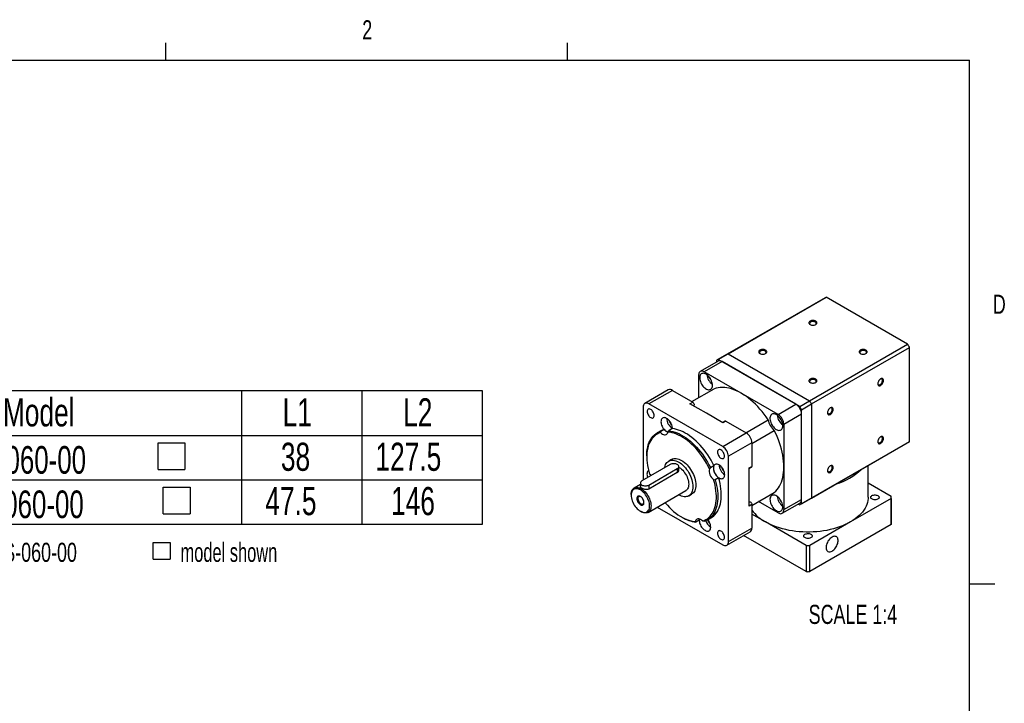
# Model space of a CAD drawing. Extents: x 11 to 421, y 5 to 275.
# Tile 5 of 5: x 298 to 420, y 190 to 275. Entities that reach past the tile are written whole.
import ezdxf
from ezdxf.enums import TextEntityAlignment as Align

# ---------------------------------------------------------------- set-up
doc = ezdxf.new("R2010")
doc.units = 0
doc.layers.get('0').update_dxf_attribs({"linetype": 'CONTINUOUS'})

# ---------------------------------------------------------------- blocks, each defined once
blk = doc.blocks.new('SW_SYMBOL_MOD_BOX')
at = {"color": 0, "linetype": 'CONTINUOUS'}
for p, q in [((200, 200), (200, 800)), ((200, 800), (800, 800)), ((800, 800), (800, 200)), ((200, 200), (800, 200))]:
    blk.add_line(p, q, dxfattribs=at)
blk = doc.blocks.new('SW_NOTE_0')
at = {"color": 0, "linetype": 'CONTINUOUS', "xscale": 0.0034693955, "yscale": 0.0034693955, "zscale": 0.0034693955}
blk.add_blockref('SW_SYMBOL_MOD_BOX', (28.39, 0.35), dxfattribs=at)
at = {"color": 0, "linetype": 'CONTINUOUS'}
for s, width, p in [('Note: QLAS-060-00', 0.7, (0, 0)), (' model shown', 0.641667, (31.91, 0))]:
    blk.add_text(s, height=2.3813, dxfattribs=dict(at, width=width)).set_placement(p, align=Align.BOTTOM_LEFT)
blk = doc.blocks.new('SW_TABLEANNOTATION_0')
at = {"color": 0, "linetype": 'CONTINUOUS'}
for p, q in [((0, 0), (0, -16.58)), ((74.88, 0), (0, 0)), ((44.88, 0), (44.88, -16.58)), ((59.88, 0), (59.88, -16.58)), ((74.88, -16.58), (74.88, 0)), ((0, -5.53), (74.88, -5.53)), ((0, -11.05), (74.88, -11.05)), ((0, -16.58), (74.88, -16.58))]:
    blk.add_line(p, q, dxfattribs=at)
at = {"color": 0, "linetype": 'CONTINUOUS', "xscale": 0.0055510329, "yscale": 0.0055510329, "zscale": 0.0055510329}
for p in [(33.4, -10.89), (34.04, -16.41)]:
    blk.add_blockref('SW_SYMBOL_MOD_BOX', p, dxfattribs=at)
at = {"color": 0, "linetype": 'CONTINUOUS', "width": 0.7}
for s, height, p in [('Model', 3.5, (15.18, -5.46)), ('L1', 3.5, (50.01, -5.46)), ('L2', 3.5, (65.01, -5.46)), ('QLAS-060-00', 3.4396, (5.85, -11.33)), ('38', 3.5, (49.79, -10.99)), ('127.5', 3.5, (61.56, -10.99)), ('47.5', 3.5, (47.85, -16.51)), ('146', 3.5, (63.5, -16.51)), ('QAAS-060-00', 3.4396, (5.21, -16.86))]:
    blk.add_text(s, height=height, dxfattribs=at).set_placement(p, align=Align.BOTTOM_LEFT)

msp = doc.modelspace()

# ---------------------------------------------------------------- linework, layer by layer
at = {"color": 7, "linetype": 'CONTINUOUS'}
for p, q in [((315.9379, 270.3087), (315.9379, 272.4626)), ((365.9442, 270.3087), (365.9442, 272.4626)), ((15.9068, 270.3087), (415.9568, 270.3087)), ((415.9568, 9.9587), (415.9568, 270.3087)), ((398.0169, 240.724), (385.8193, 233.6825)), ((385.9373, 233.7476), (398.1349, 240.7891)), ((408.273, 234.9365), (398.1349, 240.7891)), ((396.0754, 227.895), (408.273, 234.9365)), ((396.3097, 227.4893), (408.5073, 234.5308)), ((408.5073, 222.8237), (408.5073, 234.5308)), ((384.4656, 232.898), (384.4656, 232.6902)), ((385.8193, 233.6825), (384.5819, 232.9681)), ((384.6999, 233.0332), (385.9373, 233.7476)), ((394.838, 227.1806), (384.6999, 233.0332)), ((385.9373, 233.7476), (396.0754, 227.895)), ((384.6728, 232.8098), (382.4631, 231.5341)), ((385.1727, 232.7603), (382.963, 231.4846)), ((394.3651, 227.4536), (385.1727, 232.7603)), ((382.2559, 231.0763), (382.2559, 228.2604)), ((392.1554, 226.178), (382.963, 231.4846)), ((378.4856, 229.238), (375.5688, 227.5542)), ((381.4245, 227.7805), (384.2122, 229.3898)), ((378.9856, 229.1885), (376.0687, 227.5046)), ((378.9856, 229.1885), (381.5235, 227.7234)), ((375.3616, 227.0963), (375.3616, 218.0132)), ((385.2611, 222.198), (376.0687, 227.5046)), ((381.17, 227.5192), (381.5235, 227.7234)), ((383.2282, 226.3311), (381.17, 227.5192)), ((381.5968, 227.2728), (381.6485, 227.3027)), ((392.1554, 226.178), (394.3651, 227.4536)), ((394.838, 227.1806), (396.0754, 227.895)), ((395.0722, 226.7749), (396.3097, 227.4893)), ((395.0722, 215.0678), (395.0722, 226.7749)), ((396.3097, 227.4893), (396.3097, 215.7822)), ((385.2864, 225.1429), (383.2282, 226.3311)), ((388.1186, 223.9161), (390.9063, 225.5254)), ((395.0722, 226.2289), (392.8625, 224.9532)), ((395.0722, 215.6138), (395.0722, 226.2289)), ((377.5237, 224.0713), (377.9657, 224.3264)), ((378.984, 224.4175), (378.5421, 224.1623)), ((385.515, 225.3593), (385.2132, 225.1851)), ((385.64, 225.347), (385.2864, 225.1429)), ((385.64, 225.347), (388.1779, 223.8818)), ((392.8625, 224.9532), (392.8625, 214.3382)), ((377.5402, 224.1401), (377.0982, 223.8849)), ((377.5237, 224.0713), (377.5305, 223.9207)), ((378.4396, 224.002), (378.5421, 224.1623)), ((385.2611, 222.198), (388.1779, 223.8818)), ((388.885, 222.5881), (391.6729, 224.1975)), ((388.885, 222.6571), (385.9682, 220.9732)), ((388.885, 222.6571), (388.885, 219.7263)), ((396.1934, 215.712), (408.391, 222.7535)), ((396.3097, 215.7822), (408.5073, 222.8237)), ((375.8036, 221.0234), (375.8036, 220.9214)), ((385.9682, 210.3582), (385.9682, 220.9732)), ((378.7204, 219.9522), (375.1849, 217.9112)), ((376.0687, 217.4009), (379.6043, 219.4419)), ((378.8847, 220.5862), (378.5311, 220.3821)), ((379.6043, 219.4419), (379.6043, 218.9394)), ((379.7873, 219.2424), (379.7873, 219.697)), ((383.7223, 219.569), (383.5953, 219.4304)), ((383.7223, 219.569), (384.1643, 219.8241)), ((388.5315, 219.5222), (388.885, 219.7263)), ((388.5315, 219.4377), (388.8333, 219.6119)), ((388.5315, 217.1455), (388.5315, 219.5222)), ((403.3677, 215.8679), (403.3677, 219.8536)), ((379.6043, 218.9394), (376.0687, 216.8984)), ((384.7522, 218.3088), (384.3103, 218.0536)), ((375.0018, 217.4787), (374.2215, 217.0282)), ((375.0018, 217.656), (375.0018, 217.2014)), ((376.0687, 217.4009), (376.0687, 216.8984)), ((384.1202, 218.0777), (384.3103, 218.0536)), ((388.5315, 214.7687), (388.5315, 217.1455)), ((403.3677, 217.6613), (406.2401, 216.0032)), ((373.859, 216.227), (373.859, 216.125)), ((375.9714, 213.9971), (380.656, 216.7014)), ((381.0309, 216.0519), (381.3845, 216.256)), ((388.885, 214.858), (391.6729, 216.4674)), ((388.885, 214.8579), (390.9063, 216.0247)), ((395.0722, 215.0678), (396.3097, 215.7822)), ((406.2401, 215.7327), (401.171, 212.8064)), ((406.2401, 215.7327), (406.2401, 212.4665)), ((406.2427, 212.6018), (406.2427, 215.8679)), ((377.1109, 214.6549), (385.2611, 209.9499)), ((388.5833, 215.2914), (388.5315, 215.2615)), ((388.885, 214.9728), (388.5315, 214.7687)), ((388.885, 214.9728), (388.885, 212.0421)), ((392.1554, 213.9299), (389.7164, 215.3379)), ((392.6554, 213.8804), (394.8651, 215.156)), ((392.8625, 214.3382), (395.0722, 215.6138)), ((394.658, 215.0364), (394.838, 214.9325)), ((394.956, 214.9976), (396.1934, 215.712)), ((375.0079, 214.1349), (375.0963, 214.0838)), ((380.1339, 213.4202), (380.2223, 213.3692)), ((383.3477, 213.0593), (383.7897, 213.3145)), ((390.5644, 212.8064), (388.885, 213.7759)), ((381.8296, 212.8402), (381.9039, 212.7819)), ((382.3458, 213.0371), (381.9039, 212.7819)), ((382.3624, 213.1575), (382.3458, 213.0371)), ((382.9222, 212.873), (382.7387, 212.9215)), ((385.9682, 210.3582), (388.885, 212.0421)), ((395.6335, 209.8801), (390.5644, 212.8064)), ((401.171, 212.8064), (396.102, 209.8801)), ((406.2401, 212.4665), (396.102, 206.6139)), ((385.7611, 209.9004), (388.6779, 211.5842)), ((395.6335, 206.6139), (387.8508, 211.1068)), ((395.6335, 209.8801), (395.6335, 206.6139)), ((396.102, 206.6139), (396.102, 209.8801)), ((415.9568, 205.1124), (419.1318, 205.1124))]:
    msp.add_line(p, q, dxfattribs=at)
at = {"color": 7, "linetype": 'CONTINUOUS', "flags": 128}
for points in [[(396.84, 237.3888), (396.9098, 237.4394), (396.9584, 237.4976), (396.9833, 237.5606), (396.9833, 237.6252), (396.9584, 237.6883), (396.9098, 237.7465), (396.84, 237.797), (396.7525, 237.8373), (396.6516, 237.8654), (396.5424, 237.8798), (396.4305, 237.8798), (396.3213, 237.8654), (396.2204, 237.8373), (396.1329, 237.797), (396.0631, 237.7465), (396.0145, 237.6883), (395.9896, 237.6252), (395.9896, 237.5606), (396.0145, 237.4976), (396.0631, 237.4394), (396.1329, 237.3888), (396.2204, 237.3485), (396.3213, 237.3205), (396.4305, 237.3061), (396.5424, 237.3061), (396.6516, 237.3205), (396.7525, 237.3485), (396.84, 237.3888)], [(396.8061, 237.371), (396.8395, 237.3983), (396.8803, 237.4506), (396.8982, 237.5071), (396.8922, 237.5644), (396.8626, 237.6192), (396.8112, 237.6683), (396.7408, 237.7089), (396.6557, 237.7386), (396.5608, 237.7557), (396.4615, 237.7592), (396.3637, 237.7488), (396.273, 237.7253), (396.1948, 237.6899), (396.1334, 237.6447), (396.0926, 237.5923), (396.0747, 237.5359), (396.0807, 237.4786), (396.1103, 237.4238), (396.1617, 237.3746), (396.1668, 237.371)], [(390.59, 233.7808), (390.6598, 233.8313), (390.7084, 233.8895), (390.7333, 233.9526), (390.7333, 234.0172), (390.7084, 234.0802), (390.6598, 234.1384), (390.59, 234.189), (390.5025, 234.2293), (390.4016, 234.2573), (390.2924, 234.2717), (390.1805, 234.2717), (390.0713, 234.2573), (389.9704, 234.2293), (389.8829, 234.189), (389.8131, 234.1384), (389.7645, 234.0802), (389.7396, 234.0172), (389.7396, 233.9526), (389.7645, 233.8895), (389.8131, 233.8313), (389.8829, 233.7808), (389.9704, 233.7405), (390.0713, 233.7124), (390.1805, 233.6981), (390.2924, 233.6981), (390.4016, 233.7124), (390.5025, 233.7405), (390.59, 233.7808)], [(390.5561, 233.7629), (390.5895, 233.7902), (390.6303, 233.8426), (390.6482, 233.8991), (390.6422, 233.9564), (390.6126, 234.0112), (390.5612, 234.0603), (390.4908, 234.1009), (390.4057, 234.1306), (390.3108, 234.1477), (390.2115, 234.1511), (390.1137, 234.1408), (390.023, 234.1172), (389.9448, 234.0818), (389.8834, 234.0366), (389.8426, 233.9843), (389.8247, 233.9278), (389.8307, 233.8705), (389.8603, 233.8157), (389.9117, 233.7666), (389.9168, 233.7629)], [(403.09, 233.7808), (403.1598, 233.8313), (403.2084, 233.8895), (403.2333, 233.9526), (403.2333, 234.0172), (403.2084, 234.0802), (403.1598, 234.1384), (403.09, 234.189), (403.0025, 234.2293), (402.9016, 234.2573), (402.7924, 234.2717), (402.6805, 234.2717), (402.5713, 234.2573), (402.4704, 234.2293), (402.3829, 234.189), (402.3131, 234.1384), (402.2645, 234.0802), (402.2396, 234.0172), (402.2396, 233.9526), (402.2645, 233.8895), (402.3131, 233.8313), (402.3829, 233.7808), (402.4704, 233.7405), (402.5713, 233.7124), (402.6805, 233.6981), (402.7924, 233.6981), (402.9016, 233.7124), (403.0025, 233.7405), (403.09, 233.7808)], [(403.0561, 233.7629), (403.0895, 233.7902), (403.1303, 233.8426), (403.1482, 233.8991), (403.1422, 233.9564), (403.1126, 234.0112), (403.0612, 234.0603), (402.9908, 234.1009), (402.9057, 234.1306), (402.8108, 234.1477), (402.7115, 234.1511), (402.6137, 234.1408), (402.523, 234.1172), (402.4448, 234.0818), (402.3834, 234.0366), (402.3426, 233.9843), (402.3247, 233.9278), (402.3307, 233.8705), (402.3603, 233.8157), (402.4117, 233.7666), (402.4168, 233.7629)], [(382.963, 231.4846), (382.8524, 231.5384), (382.7445, 231.5708), (382.642, 231.581), (382.5474, 231.5686), (382.463, 231.5341), (382.391, 231.4783), (382.333, 231.4025), (382.2905, 231.3086), (382.2646, 231.199), (382.2559, 231.0763)], [(383.1842, 231.2036), (383.0684, 231.2607), (382.955, 231.2969), (382.8466, 231.3116), (382.7453, 231.3045), (382.6534, 231.2756), (382.5728, 231.2256), (382.5052, 231.1555), (382.4521, 231.0669), (382.4146, 230.9616), (382.3935, 230.8419), (382.3893, 230.7103), (382.402, 230.5697), (382.4313, 230.423), (382.4768, 230.2734), (382.5373, 230.124), (382.6115, 229.978), (382.698, 229.8386), (382.7949, 229.7087), (382.9, 229.591), (383.0113, 229.4882), (383.1262, 229.4023), (383.2423, 229.3353), (383.3572, 229.2885), (383.4684, 229.2629), (383.5736, 229.2591), (383.6704, 229.2772), (383.7569, 229.3168), (383.8312, 229.377), (383.8917, 229.4565), (383.9371, 229.5537), (383.9665, 229.6665), (383.9792, 229.7925), (383.9749, 229.929), (383.9538, 230.073), (383.9164, 230.2216), (383.8632, 230.3715), (383.7957, 230.5196), (383.7151, 230.6627), (383.6231, 230.7977), (383.5219, 230.9218), (383.4134, 231.0323), (383.3, 231.1269), (383.1842, 231.2036)], [(396.84, 230.1727), (396.9098, 230.2233), (396.9584, 230.2815), (396.9833, 230.3445), (396.9833, 230.4092), (396.9584, 230.4722), (396.9098, 230.5304), (396.84, 230.5809), (396.7525, 230.6212), (396.6516, 230.6493), (396.5424, 230.6637), (396.4305, 230.6637), (396.3213, 230.6493), (396.2204, 230.6212), (396.1329, 230.5809), (396.0631, 230.5304), (396.0145, 230.4722), (395.9896, 230.4092), (395.9896, 230.3445), (396.0145, 230.2815), (396.0631, 230.2233), (396.1329, 230.1727), (396.2204, 230.1324), (396.3213, 230.1044), (396.4305, 230.09), (396.5424, 230.09), (396.6516, 230.1044), (396.7525, 230.1324), (396.84, 230.1727)], [(396.8061, 230.1549), (396.8395, 230.1822), (396.8803, 230.2345), (396.8982, 230.291), (396.8922, 230.3483), (396.8626, 230.4031), (396.8112, 230.4522), (396.7408, 230.4928), (396.6557, 230.5225), (396.5608, 230.5396), (396.4615, 230.5431), (396.3637, 230.5327), (396.273, 230.5092), (396.1948, 230.4738), (396.1334, 230.4286), (396.0926, 230.3762), (396.0747, 230.3198), (396.0807, 230.2625), (396.1103, 230.2077), (396.1617, 230.1585), (396.1668, 230.1549)], [(404.9147, 229.8037), (404.9934, 229.8593), (405.0681, 229.9327), (405.1352, 230.02), (405.1912, 230.117), (405.2333, 230.2187), (405.2594, 230.3201), (405.2683, 230.4161), (405.2594, 230.5018), (405.2333, 230.573), (405.1912, 230.6261), (405.1352, 230.6584), (405.0681, 230.6683), (404.9934, 230.6554), (404.9147, 230.6202), (404.8361, 230.5646), (404.7613, 230.4912), (404.6943, 230.4039), (404.6383, 230.3069), (404.5962, 230.2052), (404.5701, 230.1038), (404.5612, 230.0079), (404.5701, 229.9221), (404.5962, 229.8509), (404.6383, 229.7978), (404.6943, 229.7655), (404.7613, 229.7556), (404.8361, 229.7685), (404.9147, 229.8037)], [(404.8529, 229.9108), (404.9227, 229.9609), (404.9884, 230.0277), (405.0463, 230.1072), (405.0929, 230.1949), (405.1256, 230.2857), (405.1424, 230.3742), (405.1424, 230.4554), (405.1256, 230.5246), (405.0929, 230.5776), (405.0463, 230.6114), (404.9884, 230.6242), (404.9227, 230.615), (404.8823, 230.5997)], [(390.9063, 225.5254), (390.6668, 225.8758), (390.4173, 226.2159), (390.1586, 226.5447), (389.8914, 226.861), (389.6167, 227.1639), (389.3353, 227.4524), (389.0482, 227.7254), (388.7562, 227.9823), (388.4604, 228.222), (388.1616, 228.4439), (387.8609, 228.6472), (387.5592, 228.8313), (387.2575, 228.9955), (386.9568, 229.1394), (386.6581, 229.2625), (386.3622, 229.3643), (386.0703, 229.4445), (385.7831, 229.503), (385.5018, 229.5394), (385.227, 229.5537), (384.9599, 229.5458), (384.7011, 229.5158), (384.4516, 229.4637), (384.2122, 229.3898)], [(404.5627, 230.0462), (404.5633, 230.0399), (404.5801, 229.9708), (404.6128, 229.9178), (404.6595, 229.8839), (404.7173, 229.8712), (404.7831, 229.8803), (404.8529, 229.9108)], [(376.0687, 227.5046), (375.9581, 227.5584), (375.8502, 227.5908), (375.7477, 227.601), (375.6531, 227.5886), (375.5687, 227.5541), (375.4967, 227.4983), (375.4387, 227.4225), (375.3962, 227.3287), (375.3703, 227.219), (375.3616, 227.0963)], [(376.7319, 226.0499), (376.7234, 226.1543), (376.6982, 226.2646), (376.6574, 226.3764), (376.6024, 226.4854), (376.5355, 226.5876), (376.4591, 226.6788), (376.3761, 226.7557), (376.2899, 226.8153), (376.2037, 226.8553), (376.1208, 226.8741), (376.0444, 226.8711), (375.9774, 226.8462), (375.9225, 226.8006), (375.8816, 226.736), (375.8565, 226.6548), (375.848, 226.5601), (375.8565, 226.4556), (375.8816, 226.3454), (375.9225, 226.2336), (375.9774, 226.1245), (376.0444, 226.0224), (376.1208, 225.9311), (376.2037, 225.8542), (376.2899, 225.7946), (376.3761, 225.7547), (376.4591, 225.7359), (376.5355, 225.7389), (376.6024, 225.7637), (376.6574, 225.8093), (376.6982, 225.874), (376.7234, 225.9552), (376.7319, 226.0499)], [(381.5235, 227.7234), (381.5833, 227.6768), (381.636, 227.6117), (381.6755, 227.5357), (381.6971, 227.4578), (381.6982, 227.387), (381.6787, 227.3319), (381.6485, 227.3027)], [(398.6647, 226.1956), (398.7434, 226.2513), (398.8181, 226.3246), (398.8852, 226.412), (398.9412, 226.5089), (398.9833, 226.6107), (399.0094, 226.712), (399.0183, 226.808), (399.0094, 226.8937), (398.9833, 226.9649), (398.9412, 227.018), (398.8852, 227.0504), (398.8181, 227.0603), (398.7434, 227.0474), (398.6647, 227.0122), (398.5861, 226.9565), (398.5113, 226.8832), (398.4443, 226.7958), (398.3883, 226.6989), (398.3462, 226.5972), (398.3201, 226.4958), (398.3112, 226.3998), (398.3201, 226.3141), (398.3462, 226.2429), (398.3883, 226.1898), (398.4443, 226.1575), (398.5113, 226.1475), (398.5861, 226.1605), (398.6647, 226.1956)], [(398.6029, 226.3028), (398.6727, 226.3529), (398.7384, 226.4196), (398.7963, 226.4992), (398.8429, 226.5869), (398.8756, 226.6776), (398.8924, 226.7662), (398.8924, 226.8474), (398.8756, 226.9165), (398.8429, 226.9695), (398.7963, 227.0034), (398.7384, 227.0161), (398.6727, 227.007), (398.6323, 226.9917)], [(378.984, 224.4175), (378.9856, 224.47), (378.9768, 224.6027), (378.9509, 224.7423), (378.9085, 224.8852), (378.8505, 225.0279), (378.7784, 225.1669), (378.6941, 225.2988), (378.5995, 225.4204), (378.497, 225.5286), (378.3891, 225.6208), (378.2784, 225.6947), (378.1678, 225.7485), (378.0599, 225.7809), (377.9574, 225.791), (377.8628, 225.7787), (377.7784, 225.7442), (377.7064, 225.6884), (377.6484, 225.6126), (377.6059, 225.5187), (377.58, 225.4091), (377.5713, 225.2864), (377.58, 225.1536), (377.6059, 225.0141), (377.6484, 224.8712), (377.7064, 224.7285), (377.7784, 224.5894), (377.8628, 224.4575), (377.9574, 224.336), (378.0599, 224.2277), (378.1678, 224.1355), (378.2784, 224.0616), (378.3891, 224.0078), (378.4372, 223.9908)], [(392.7297, 224.7745), (392.7212, 224.9131), (392.696, 225.0586), (392.6545, 225.2078), (392.5977, 225.3576), (392.5267, 225.5047), (392.4431, 225.646), (392.3486, 225.7786), (392.2453, 225.8995), (392.1354, 226.0063), (392.0212, 226.0966), (391.9052, 226.1685), (391.7897, 226.2204), (391.6774, 226.2514), (391.5705, 226.2606), (391.4714, 226.248), (391.3821, 226.2138), (391.3046, 226.1586), (391.2405, 226.0838), (391.1912, 225.9908), (391.1578, 225.8817), (391.1408, 225.7588), (391.1408, 225.6247), (391.1578, 225.4822), (391.1912, 225.3345), (391.2405, 225.1846), (391.3046, 225.0358), (391.3821, 224.8911), (391.4714, 224.7538), (391.5705, 224.6267), (391.6774, 224.5126), (391.7897, 224.4138), (391.9052, 224.3325), (392.0212, 224.2704), (392.1354, 224.2288), (392.2453, 224.2087), (392.3486, 224.2104), (392.4431, 224.2339), (392.5267, 224.2787), (392.5977, 224.3438), (392.6545, 224.428), (392.696, 224.5293), (392.7212, 224.6456), (392.7297, 224.7745)], [(398.3127, 226.4381), (398.3133, 226.4319), (398.3301, 226.3627), (398.3628, 226.3097), (398.4095, 226.2758), (398.4673, 226.2631), (398.5331, 226.2723), (398.6029, 226.3028)], [(384.1643, 219.8241), (383.99, 220.1694), (383.803, 220.5092), (383.6038, 220.8421), (383.3934, 221.1669), (383.1724, 221.4822), (382.9417, 221.7869), (382.7023, 222.0799), (382.455, 222.3599), (382.2008, 222.6259), (381.9407, 222.8769), (381.6757, 223.1119), (381.4068, 223.33), (381.135, 223.5303), (380.8614, 223.7122), (380.5871, 223.8748), (380.313, 224.0176), (380.0404, 224.14), (379.7701, 224.2415), (379.5033, 224.3218), (379.2409, 224.3805), (378.984, 224.4175)], [(375.8036, 221.0234), (375.8079, 221.2478), (375.8286, 221.5518), (375.8663, 221.8439), (375.9207, 222.123), (375.9917, 222.388), (376.079, 222.638), (376.1823, 222.8719), (376.3012, 223.0888), (376.4352, 223.2879), (376.5838, 223.4685), (376.7464, 223.6298), (376.9224, 223.7713), (377.1111, 223.8923), (377.3118, 223.9924), (377.5237, 224.0713)], [(377.5305, 223.9207), (377.317, 223.846), (377.1148, 223.7495), (376.9247, 223.6318), (376.7474, 223.4932), (376.5836, 223.3344), (376.434, 223.1559), (376.2992, 222.9585), (376.1798, 222.743), (376.0761, 222.5101), (375.9887, 222.261), (375.9178, 221.9965), (375.8638, 221.7177), (375.8268, 221.4257), (375.8071, 221.1218), (375.8047, 220.807), (375.8196, 220.4827), (375.8517, 220.1502), (375.9009, 219.8107), (375.9671, 219.4657), (376.0499, 219.1165), (376.149, 218.7646)], [(377.5305, 223.9207), (377.6456, 223.8233), (377.7635, 223.7468), (377.881, 223.6933), (377.9948, 223.6644), (378.1017, 223.6608), (378.1987, 223.6826), (378.2831, 223.7293), (378.3526, 223.7995), (378.4053, 223.8912), (378.4396, 224.002)], [(383.5953, 219.4304), (383.4239, 219.7759), (383.2392, 220.1159), (383.0422, 220.4492), (382.8336, 220.7744), (382.6142, 221.0902), (382.3848, 221.3954), (382.1465, 221.6886), (381.9001, 221.9688), (381.6467, 222.2348), (381.3872, 222.4855), (381.1228, 222.7201), (380.8543, 222.9374), (380.583, 223.1367), (380.3099, 223.3171), (380.0361, 223.478), (379.7627, 223.6186), (379.4908, 223.7385), (379.2215, 223.8371), (378.9558, 223.9141), (378.6948, 223.9691), (378.4396, 224.002)], [(378.5421, 224.1623), (378.799, 224.1254), (379.0613, 224.0667), (379.3281, 223.9864), (379.5984, 223.8848), (379.8711, 223.7624), (380.1451, 223.6197), (380.4195, 223.457), (380.6931, 223.2752), (380.9648, 223.0748), (381.2338, 222.8567), (381.4988, 222.6217), (381.7589, 222.3708), (382.0131, 222.1047), (382.2603, 221.8247), (382.4998, 221.5318), (382.7304, 221.2271), (382.9514, 220.9117), (383.1619, 220.587), (383.361, 220.2541), (383.5481, 219.9143), (383.7223, 219.569)], [(391.6729, 216.4674), (391.8566, 216.6379), (392.0265, 216.8279), (392.1818, 217.037), (392.3222, 217.2645), (392.4471, 217.5096), (392.5563, 217.7716), (392.6492, 218.0495), (392.7257, 218.3425), (392.7854, 218.6496), (392.8282, 218.9699), (392.8539, 219.3023), (392.8625, 219.6457), (392.8539, 219.999), (392.8282, 220.3612), (392.7854, 220.7308), (392.7257, 221.107), (392.6492, 221.4882), (392.5563, 221.8735), (392.4471, 222.2614), (392.3222, 222.6508), (392.1818, 223.0403), (392.0265, 223.4288), (391.8566, 223.815), (391.6729, 224.1975)], [(404.9147, 222.5864), (404.9934, 222.6421), (405.0681, 222.7154), (405.1352, 222.8027), (405.1912, 222.8997), (405.2333, 223.0014), (405.2594, 223.1028), (405.2683, 223.1988), (405.2594, 223.2845), (405.2333, 223.3557), (405.1912, 223.4088), (405.1352, 223.4411), (405.0681, 223.4511), (404.9934, 223.4381), (404.9147, 223.403), (404.8361, 223.3473), (404.7613, 223.274), (404.6943, 223.1866), (404.6383, 223.0897), (404.5962, 222.9879), (404.5701, 222.8865), (404.5612, 222.7906), (404.5701, 222.7049), (404.5962, 222.6337), (404.6383, 222.5806), (404.6943, 222.5482), (404.7613, 222.5383), (404.8361, 222.5512), (404.9147, 222.5864)], [(404.8529, 222.6936), (404.9227, 222.7437), (404.9884, 222.8104), (405.0463, 222.8899), (405.0929, 222.9776), (405.1256, 223.0684), (405.1424, 223.157), (405.1424, 223.2382), (405.1256, 223.3073), (405.0929, 223.3603), (405.0463, 223.3942), (404.9884, 223.4069), (404.9227, 223.3977), (404.8823, 223.3825)], [(404.5627, 222.8289), (404.5633, 222.8226), (404.5801, 222.7535), (404.6128, 222.7005), (404.6595, 222.6666), (404.7173, 222.6539), (404.7831, 222.6631), (404.8529, 222.6936)], [(378.8847, 220.5862), (379.0131, 220.6465), (379.1525, 220.6854), (379.3013, 220.7025), (379.4581, 220.6976), (379.6214, 220.6708), (379.7897, 220.6223), (379.9613, 220.5527), (380.1346, 220.4625), (380.3079, 220.3526), (380.4795, 220.2241), (380.6478, 220.0783), (380.8111, 219.9165), (380.9679, 219.7404), (381.1167, 219.5515), (381.2561, 219.3517), (381.3846, 219.143), (381.5011, 218.9273), (381.6044, 218.7067), (381.6936, 218.4834), (381.7678, 218.2595), (381.8262, 218.0371), (381.8684, 217.8185), (381.8939, 217.6056), (381.9024, 217.4006), (381.8939, 217.2054), (381.8684, 217.022), (381.8262, 216.852), (381.7678, 216.6971), (381.6936, 216.5588), (381.6044, 216.4385), (381.5011, 216.3372), (381.3846, 216.256), (381.3845, 216.256)], [(385.0399, 220.7434), (385.1261, 220.7034), (385.2091, 220.6846), (385.2855, 220.6876), (385.3524, 220.7124), (385.4074, 220.7581), (385.4482, 220.8227), (385.4734, 220.9039), (385.4819, 220.9986), (385.4734, 221.1031), (385.4482, 221.2133), (385.4074, 221.3251), (385.3524, 221.4342), (385.2855, 221.5363), (385.2091, 221.6276), (385.1261, 221.7045), (385.0399, 221.7641), (384.9537, 221.804), (384.8708, 221.8228), (384.7944, 221.8198), (384.7274, 221.795), (384.6725, 221.7494), (384.6316, 221.6847), (384.6065, 221.6035), (384.598, 221.5088), (384.6065, 221.4044), (384.6316, 221.2941), (384.6725, 221.1823), (384.7274, 221.0733), (384.7944, 220.9711), (384.8708, 220.8799), (384.9537, 220.803), (385.0399, 220.7434)], [(378.0371, 219.5577), (378.0472, 219.6162), (378.0894, 219.7861), (378.1478, 219.941), (378.222, 220.0793), (378.3112, 220.1996), (378.4145, 220.3009), (378.531, 220.3821), (378.6596, 220.4424), (378.7989, 220.4813), (378.9477, 220.4984), (379.1046, 220.4935), (379.2679, 220.4667), (379.4362, 220.4182), (379.6078, 220.3486), (379.781, 220.2584), (379.9543, 220.1485), (380.1259, 220.02), (380.2942, 219.8742), (380.4575, 219.7124), (380.6144, 219.5363), (380.7632, 219.3474), (380.9025, 219.1476), (381.031, 218.9388), (381.1475, 218.7232), (381.2509, 218.5026), (381.3401, 218.2793), (381.4142, 218.0554), (381.4727, 217.833), (381.5148, 217.6144), (381.5403, 217.4015), (381.5488, 217.1965), (381.5403, 217.0013), (381.5148, 216.8179), (381.4727, 216.6479), (381.4142, 216.493), (381.3401, 216.3547), (381.2509, 216.2344), (381.1475, 216.1331), (381.031, 216.0519), (380.9025, 215.9916), (380.7632, 215.9527), (380.6144, 215.9356), (380.4575, 215.9405), (380.2942, 215.9673), (380.1259, 216.0158), (379.9543, 216.0855), (379.781, 216.1757), (379.7632, 216.186)], [(379.6043, 219.4419), (379.682, 219.4966), (379.7398, 219.559), (379.7753, 219.6267), (379.7873, 219.697), (379.7753, 219.7674), (379.7398, 219.8351), (379.682, 219.8975), (379.6043, 219.9522), (379.5096, 219.997), (379.4015, 220.0304), (379.2843, 220.0509), (379.1623, 220.0578), (379.0404, 220.0509), (378.9232, 220.0304), (378.8151, 219.997), (378.7204, 219.9522)], [(379.7873, 219.6423), (379.853, 219.602), (379.9959, 219.5002), (380.1359, 219.381), (380.2712, 219.2461), (380.3998, 219.0973), (380.52, 218.9366), (380.6302, 218.7662), (380.729, 218.5883), (380.8149, 218.4054), (380.8869, 218.2199), (380.9439, 218.0345), (380.9851, 217.8514), (381.0101, 217.6734), (381.0185, 217.5026), (381.0101, 217.3416), (380.9851, 217.1924), (380.9439, 217.057), (380.8869, 216.9373), (380.8149, 216.8349), (380.729, 216.7513), (380.656, 216.7014)], [(384.7984, 218.2803), (384.9091, 218.2265), (385.017, 218.1941), (385.1195, 218.184), (385.2141, 218.1963), (385.2984, 218.2308), (385.3705, 218.2867), (385.4285, 218.3624), (385.4709, 218.4563), (385.4968, 218.5659), (385.5056, 218.6887), (385.4968, 218.8214), (385.4709, 218.961), (385.4285, 219.1038), (385.3705, 219.2466), (385.2984, 219.3856), (385.2141, 219.5175), (385.1195, 219.6391), (385.017, 219.7473), (384.9091, 219.8395), (384.7984, 219.9134), (384.6878, 219.9672), (384.5799, 219.9996), (384.4774, 220.0097), (384.3828, 219.9974), (384.2984, 219.9629), (384.2264, 219.9071), (384.1684, 219.8313), (384.1259, 219.7374), (384.1, 219.6278), (384.0913, 219.5051), (384.1, 219.3723), (384.1259, 219.2328), (384.1684, 219.0899), (384.2264, 218.9472), (384.2984, 218.8081), (384.3828, 218.6762), (384.4774, 218.5546), (384.5799, 218.4464), (384.6878, 218.3542), (384.7984, 218.2803)], [(398.6647, 218.9784), (398.7434, 219.034), (398.8181, 219.1074), (398.8852, 219.1947), (398.9412, 219.2917), (398.9833, 219.3934), (399.0094, 219.4948), (399.0183, 219.5907), (399.0094, 219.6765), (398.9833, 219.7477), (398.9412, 219.8008), (398.8852, 219.8331), (398.8181, 219.843), (398.7434, 219.8301), (398.6647, 219.7949), (398.5861, 219.7393), (398.5113, 219.6659), (398.4443, 219.5786), (398.3883, 219.4816), (398.3462, 219.3799), (398.3201, 219.2785), (398.3112, 219.1825), (398.3201, 219.0968), (398.3462, 219.0256), (398.3883, 218.9725), (398.4443, 218.9402), (398.5113, 218.9302), (398.5861, 218.9432), (398.6647, 218.9784)], [(398.6029, 219.0855), (398.6727, 219.1356), (398.7384, 219.2024), (398.7963, 219.2819), (398.8429, 219.3696), (398.8756, 219.4604), (398.8924, 219.5489), (398.8924, 219.6301), (398.8756, 219.6992), (398.8429, 219.7523), (398.7963, 219.7861), (398.7384, 219.7988), (398.6727, 219.7897), (398.6323, 219.7744)], [(376.0239, 219.2192), (375.9594, 219.1679), (375.9014, 219.0921), (375.8589, 218.9982), (375.833, 218.8886), (375.8243, 218.7659), (375.833, 218.6331), (375.8589, 218.4936), (375.9014, 218.3507), (375.9091, 218.3292)], [(376.3369, 218.5762), (376.2621, 218.6597), (376.149, 218.7646)], [(383.7897, 213.3145), (383.9656, 213.4281), (384.1416, 213.5696), (384.3042, 213.7309), (384.4527, 213.9115), (384.5867, 214.1106), (384.7056, 214.3275), (384.8089, 214.5614), (384.8962, 214.8114), (384.9672, 215.0764), (385.0216, 215.3555), (385.0593, 215.6476), (385.08, 215.9516), (385.0837, 216.2663), (385.0703, 216.5904), (385.04, 216.9228), (384.9928, 217.2622), (384.9289, 217.6072), (384.8486, 217.9565), (384.7522, 218.3088)], [(398.3127, 219.2208), (398.3133, 219.2146), (398.3301, 219.1455), (398.3628, 219.0924), (398.4095, 219.0586), (398.4673, 219.0459), (398.5331, 219.055), (398.6029, 219.0855)], [(373.859, 216.227), (373.8674, 216.3881), (373.8924, 216.5373), (373.9337, 216.6727), (373.9906, 216.7923), (374.0626, 216.8947), (374.1485, 216.9784), (374.2473, 217.0423), (374.3575, 217.0854), (374.4777, 217.1073), (374.6063, 217.1077), (374.7416, 217.0864), (374.8816, 217.0439), (375.0245, 216.9807), (375.1684, 216.8976), (375.3113, 216.7958), (375.4514, 216.6767), (375.5866, 216.5418), (375.7152, 216.393), (375.8354, 216.2323), (375.9456, 216.0618), (376.0444, 215.8839), (376.1303, 215.701), (376.2023, 215.5156), (376.2593, 215.3301), (376.3005, 215.1471), (376.3255, 214.969), (376.3339, 214.7983)], [(376.1571, 214.7983), (376.1487, 214.9631), (376.1237, 215.1351), (376.0825, 215.3119), (376.0255, 215.4909), (375.9537, 215.6695), (375.8682, 215.845), (375.77, 216.0149), (375.6608, 216.1768), (375.5421, 216.3283), (375.4155, 216.4671), (375.2831, 216.5912), (375.1466, 216.6989), (375.0081, 216.7885), (374.8696, 216.8588), (374.7331, 216.9087), (374.6006, 216.9375), (374.4741, 216.9448), (374.3553, 216.9304), (374.2461, 216.8947), (374.148, 216.838), (374.0624, 216.7613), (373.9906, 216.6656), (373.9337, 216.5524), (373.8924, 216.4232), (373.8674, 216.2801), (373.859, 216.125), (373.8674, 215.9602), (373.8924, 215.7881), (373.9337, 215.6113), (373.9906, 215.4323), (374.0624, 215.2538), (374.148, 215.0783), (374.2461, 214.9083), (374.3553, 214.7464), (374.4741, 214.595), (374.6006, 214.4562), (374.7331, 214.3321), (374.8696, 214.2244), (375.0081, 214.1347), (375.1466, 214.0645), (375.2831, 214.0146), (375.4155, 213.9858), (375.5421, 213.9785), (375.6608, 213.9928), (375.77, 214.0286), (375.8682, 214.0852), (375.9537, 214.162), (376.0255, 214.2576), (376.0825, 214.3709), (376.1237, 214.5), (376.1487, 214.6432), (376.1571, 214.7983)], [(375.1849, 217.9112), (375.1071, 217.8565), (375.0494, 217.7941), (375.0138, 217.7264), (375.0018, 217.656), (375.0138, 217.5856), (375.0494, 217.5179), (375.1071, 217.4556), (375.1849, 217.4009), (375.2796, 217.356), (375.3876, 217.3227), (375.5049, 217.3022), (375.6268, 217.2952), (375.7487, 217.3022), (375.866, 217.3227), (375.974, 217.356), (376.0687, 217.4009)], [(376.0687, 216.8984), (376.0284, 216.8778), (375.9491, 216.85), (375.8598, 216.8337), (375.766, 216.8291), (375.6666, 216.8354), (375.5629, 216.8521), (375.458, 216.8783), (375.3591, 216.9114), (375.2646, 216.9512), (375.1871, 216.9913), (375.1193, 217.0348), (375.0686, 217.0764), (375.031, 217.1193), (375.0086, 217.1621), (375.0025, 217.2014)], [(382.7387, 212.9215), (382.9522, 212.9963), (383.1544, 213.0927), (383.3445, 213.2104), (383.5218, 213.349), (383.6856, 213.5079), (383.8352, 213.6863), (383.97, 213.8837), (384.0894, 214.0993), (384.1931, 214.3321), (384.2805, 214.5812), (384.3514, 214.8457), (384.4054, 215.1245), (384.4424, 215.4165), (384.4621, 215.7204), (384.4645, 216.0352), (384.4496, 216.3595), (384.4175, 216.6921), (384.3683, 217.0315), (384.3021, 217.3765), (384.2193, 217.7257), (384.1202, 218.0777)], [(384.3103, 218.0536), (384.4067, 217.7013), (384.487, 217.352), (384.5509, 217.007), (384.598, 216.6677), (384.6284, 216.3353), (384.6417, 216.0111), (384.638, 215.6965), (384.6173, 215.3925), (384.5797, 215.1004), (384.5253, 214.8213), (384.4543, 214.5562), (384.3669, 214.3063), (384.2636, 214.0724), (384.1448, 213.8555), (384.0108, 213.6563), (383.8622, 213.4758), (383.6996, 213.3144), (383.5236, 213.173), (383.3349, 213.052), (383.1342, 212.9518), (382.9222, 212.873)], [(375.45, 215.2065), (375.4415, 215.311), (375.4164, 215.4212), (375.3755, 215.533), (375.3206, 215.6421), (375.2536, 215.7442), (375.1772, 215.8355), (375.0943, 215.9124), (375.0081, 215.972), (374.9219, 216.0119), (374.839, 216.0308), (374.7625, 216.0277), (374.6956, 216.0029), (374.6406, 215.9573), (374.5998, 215.8926), (374.5746, 215.8114), (374.5661, 215.7168), (374.5746, 215.6123), (374.5998, 215.502), (374.6406, 215.3902), (374.6956, 215.2812), (374.7625, 215.179), (374.839, 215.0878), (374.9219, 215.0109), (375.0081, 214.9513), (375.0943, 214.9113), (375.1772, 214.8925), (375.2536, 214.8956), (375.3206, 214.9204), (375.3755, 214.966), (375.4164, 215.0306), (375.4415, 215.1118), (375.45, 215.2065)], [(375.045, 215.9488), (375.0187, 215.9602), (374.9414, 215.98), (374.8705, 215.9775), (374.8093, 215.9528), (374.7607, 215.9071), (374.727, 215.8424), (374.7097, 215.7618), (374.7097, 215.6691), (374.727, 215.5687), (374.7607, 215.4651), (374.8093, 215.3632), (374.8705, 215.2679), (374.9414, 215.1835), (375.0187, 215.1141), (375.0989, 215.0628), (375.1781, 215.0321), (375.2527, 215.0233), (375.3191, 215.037), (375.3743, 215.0724), (375.4157, 215.1279), (375.4413, 215.201), (375.4485, 215.25)], [(391.9342, 214.2109), (392.05, 214.1538), (392.1634, 214.1176), (392.2719, 214.1029), (392.3731, 214.11), (392.4651, 214.1389), (392.5457, 214.1889), (392.6132, 214.259), (392.6664, 214.3476), (392.7038, 214.4529), (392.7249, 214.5726), (392.7292, 214.7042), (392.7165, 214.8448), (392.6871, 214.9915), (392.6417, 215.1411), (392.5812, 215.2905), (392.5069, 215.4365), (392.4204, 215.5759), (392.3236, 215.7058), (392.2184, 215.8235), (392.1072, 215.9263), (391.9923, 216.0122), (391.8762, 216.0792), (391.7613, 216.126), (391.65, 216.1516), (391.5449, 216.1554), (391.448, 216.1373), (391.3615, 216.0977), (391.2873, 216.0375), (391.2268, 215.958), (391.1813, 215.8608), (391.152, 215.748), (391.1393, 215.622), (391.1435, 215.4855), (391.1646, 215.3415), (391.2021, 215.1929), (391.2552, 215.043), (391.3228, 214.8949), (391.4034, 214.7518), (391.4953, 214.6168), (391.5966, 214.4927), (391.705, 214.3822), (391.8184, 214.2876), (391.9342, 214.2109)], [(403.3677, 215.8679), (403.3646, 215.742), (403.3392, 215.4906), (403.2885, 215.2404), (403.2128, 214.9924), (403.1122, 214.7473), (402.987, 214.5061), (402.8378, 214.2694), (402.665, 214.0381), (402.4692, 213.8131), (402.2511, 213.595), (402.0114, 213.3846), (401.7508, 213.1825), (401.4704, 212.9896), (401.171, 212.8064)], [(403.8302, 216.0822), (403.9187, 216.1233), (404.0204, 216.1524), (404.1306, 216.1682), (404.2441, 216.17), (404.3556, 216.1577), (404.4599, 216.1318), (404.5521, 216.0935), (404.6279, 216.0448), (404.6837, 215.9877), (404.7171, 215.9251), (404.7263, 215.8597), (404.711, 215.7948), (404.6718, 215.7333), (404.6107, 215.6781), (404.5304, 215.6317), (404.4347, 215.5964), (404.3282, 215.5738), (404.2157, 215.565), (404.1025, 215.5703), (403.994, 215.5895), (403.8952, 215.6218), (403.8107, 215.6655), (403.7445, 215.7188), (403.6996, 215.779), (403.6782, 215.8433), (403.6813, 215.9089), (403.7087, 215.9725), (403.7591, 216.0312), (403.8302, 216.0822)], [(376.3339, 214.7983), (376.3255, 214.6372), (376.3005, 214.488), (376.2593, 214.3526), (376.2023, 214.233), (376.1303, 214.1306), (376.0444, 214.0469), (375.9456, 213.9831), (375.8354, 213.9399), (375.7152, 213.918), (375.5866, 213.9176), (375.4514, 213.9389), (375.3113, 213.9814), (375.1684, 214.0446), (375.0963, 214.0838)], [(378.0745, 215.2111), (378.1227, 215.1536), (378.3691, 214.8734), (378.6225, 214.6074), (378.882, 214.3567), (379.1464, 214.1222), (379.4149, 213.9048), (379.6862, 213.7055), (379.9593, 213.5251), (380.2331, 213.3642), (380.5065, 213.2236), (380.7784, 213.1037), (381.0477, 213.0051), (381.3134, 212.9281), (381.5744, 212.8731), (381.8296, 212.8402)], [(388.5833, 215.2914), (388.6237, 215.3029), (388.6811, 215.2922), (388.7418, 215.2559), (388.7985, 215.1983), (388.8446, 215.1261), (388.8746, 215.0478), (388.885, 214.9728)], [(392.1554, 213.9299), (392.266, 213.8761), (392.3739, 213.8437), (392.4764, 213.8335), (392.571, 213.8459), (392.6554, 213.8804), (392.7275, 213.9362), (392.7855, 214.012), (392.8279, 214.1059), (392.8538, 214.2155), (392.8625, 214.3382)], [(382.7387, 212.9215), (382.6236, 213.0189), (382.5057, 213.0954), (382.3882, 213.1489), (382.2744, 213.1778), (382.1675, 213.1814), (382.0705, 213.1596), (381.9861, 213.1129), (381.9165, 213.0427), (381.8639, 212.951), (381.8296, 212.8402)], [(382.3624, 213.1575), (382.353, 213.1073), (382.3443, 212.9845)], [(382.3443, 212.9845), (382.353, 212.8518), (382.3789, 212.7122), (382.4214, 212.5694), (382.4794, 212.4266), (382.5514, 212.2876), (382.6358, 212.1557), (382.7304, 212.0341), (382.8329, 211.9259), (382.9408, 211.8337), (383.0514, 211.7598), (383.162, 211.706), (383.2699, 211.6736), (383.3724, 211.6635), (383.467, 211.6758), (383.5514, 211.7103), (383.6235, 211.7661), (383.6815, 211.8419), (383.7239, 211.9358), (383.7498, 212.0454), (383.7585, 212.1681), (383.7498, 212.3009), (383.7239, 212.4404), (383.6815, 212.5833), (383.6235, 212.726), (383.5514, 212.8651), (383.467, 212.997), (383.3978, 213.0882)], [(401.171, 212.8064), (400.8537, 212.6336), (400.5195, 212.4717), (400.1695, 212.3213), (399.805, 212.1829), (399.4272, 212.057), (399.0374, 211.9439), (398.6368, 211.8442), (398.2268, 211.758), (397.8089, 211.6858), (397.3844, 211.6277), (396.9547, 211.584), (396.5214, 211.5548), (396.0859, 211.5401), (395.6496, 211.5401), (395.2141, 211.5548), (394.7807, 211.584), (394.3511, 211.6277), (393.9266, 211.6858), (393.5086, 211.758), (393.0987, 211.8442), (392.6981, 211.9439), (392.3082, 212.057), (391.9304, 212.1829), (391.5659, 212.3213), (391.216, 212.4717), (390.8818, 212.6336), (390.5644, 212.8064)], [(384.598, 211.4047), (384.6065, 211.3002), (384.6316, 211.1899), (384.6725, 211.0781), (384.7274, 210.9691), (384.7944, 210.8669), (384.8708, 210.7757), (384.9537, 210.6988), (385.0399, 210.6392), (385.1261, 210.5992), (385.2091, 210.5804), (385.2855, 210.5835), (385.3524, 210.6083), (385.4074, 210.6539), (385.4482, 210.7185), (385.4734, 210.7998), (385.4819, 210.8944), (385.4734, 210.9989), (385.4482, 211.1091), (385.4074, 211.2209), (385.3524, 211.33), (385.2855, 211.4321), (385.2091, 211.5234), (385.1261, 211.6003), (385.0399, 211.6599), (384.9537, 211.6998), (384.8708, 211.7187), (384.7944, 211.7156), (384.7274, 211.6908), (384.6725, 211.6452), (384.6316, 211.5805), (384.6065, 211.4993), (384.598, 211.4047)], [(395.4965, 211.2713), (395.585, 211.3123), (395.6867, 211.3415), (395.7969, 211.3573), (395.9103, 211.359), (396.0218, 211.3467), (396.1261, 211.3208), (396.2183, 211.2826), (396.2941, 211.2338), (396.35, 211.1767), (396.3833, 211.1141), (396.3925, 211.0488), (396.3772, 210.9838), (396.3381, 210.9223), (396.2769, 210.8671), (396.1966, 210.8207), (396.101, 210.7855), (395.9944, 210.7629), (395.8819, 210.754), (395.7688, 210.7593), (395.6603, 210.7786), (395.5614, 210.8108), (395.4769, 210.8546), (395.4107, 210.9078), (395.3659, 210.968), (395.3445, 211.0324), (395.3475, 211.0979), (395.3749, 211.1615), (395.4254, 211.2202), (395.4965, 211.2713)], [(398.8729, 209.1832), (398.9849, 209.2576), (399.0944, 209.3496), (399.1989, 209.4573), (399.2962, 209.5783), (399.3839, 209.7098), (399.4603, 209.849), (399.5236, 209.9926), (399.5723, 210.1376), (399.6054, 210.2806), (399.6221, 210.4185), (399.6221, 210.5481), (399.6054, 210.6667), (399.5723, 210.7715), (399.5236, 210.8602), (399.4603, 210.9308), (399.3839, 210.9818), (399.2962, 211.0119), (399.1989, 211.0206), (399.0944, 211.0077), (398.9849, 210.9733), (398.8729, 210.9184), (398.761, 210.844), (398.6515, 210.752), (398.547, 210.6443), (398.4497, 210.5233), (398.3619, 210.3918), (398.2855, 210.2526), (398.2223, 210.109), (398.1736, 209.964), (398.1405, 209.821), (398.1237, 209.6831), (398.1237, 209.5535), (398.1405, 209.4349), (398.1736, 209.3301), (398.2223, 209.2414), (398.2855, 209.1708), (398.3619, 209.1198), (398.4497, 209.0897), (398.547, 209.081), (398.6515, 209.0939), (398.761, 209.1283), (398.8729, 209.1832)], [(385.2611, 209.9499), (385.3717, 209.8961), (385.4796, 209.8637), (385.5821, 209.8536), (385.6768, 209.8659), (385.7611, 209.9004), (385.8332, 209.9562), (385.8912, 210.032), (385.9336, 210.1259), (385.9595, 210.2355), (385.9682, 210.3582)]]:
    msp.add_lwpolyline(points, dxfattribs=at)
at = {"color": 7, "linetype": 'CONTINUOUS'}
for centre, radius, start, end in [((399.7469, 237.7272), 3.4603, 117.765098, 119.997089), ((392.8313, 225.7508), 17.9673, 29.252991, 30.747009), ((386.3116, 229.9718), 3.4597, 117.764972, 122.245779), ((387.5493, 230.6857), 3.4603, 117.765098, 119.997089), ((384.8789, 232.3426), 0.5106, 54.874847, 113.814694), ((385.0369, 231.3545), 1.7714, 186.85958, 233.135044), ((384.7365, 231.1811), 1.1689, 200.434638, 219.559986), ((378.6918, 228.7709), 0.5106, 54.874847, 113.814694), ((393.548, 226.1653), 1.5256, 2.386856, 57.613144), ((379.3963, 217.9949), 17.9673, 29.252991, 30.747009), ((380.6338, 218.7093), 17.9673, 29.252991, 30.747009), ((379.8027, 225.7581), 1.5256, 182.381101, 237.613523), ((393.3109, 226.0284), 2.4567, 191.816227, 228.183773), ((393.7869, 226.3032), 1.7714, 186.859557, 233.135067), ((391.3383, 224.8897), 1.5256, 2.386856, 57.613144), ((393.4865, 226.1298), 1.1689, 200.434601, 219.560023), ((378.5932, 222.3144), 2.1076, 107.322782, 119.97626), ((378.7837, 224.9768), 1.0451, 218.487191, 250.632321), ((379.4829, 225.5735), 0.9002, 189.445991, 230.548633), ((385.5675, 225.2523), 0.1193, 52.567285, 116.122257), ((387.3608, 222.5936), 1.5256, 2.386856, 57.613144), ((384.444, 220.9097), 1.5256, 2.386856, 57.613144), ((406.6611, 225.7502), 3.4602, 299.997511, 302.245673), ((384.981, 219.1898), 1.4064, 170.152235, 232.259124), ((385.4625, 219.4561), 1.3494, 164.173331, 238.238028), ((386.3227, 219.9768), 1.5256, 182.381101, 237.613523), ((386, 219.7905), 0.8971, 189.370863, 230.623761), ((388.7668, 219.7109), 0.1193, 303.875613, 7.436567), ((379.4559, 219.2346), 0.3304, 296.677342, 1.344252), ((397.5089, 224.3942), 7.0912, 285.376596, 314.618028), ((393.7862, 216.1986), 1.7707, 186.849212, 233.145412), ((394.4635, 218.7086), 3.4601, 299.997469, 302.245715), ((394.4635, 218.7087), 3.4602, 299.997511, 302.245673), ((402.7841, 215.8679), 3.4586, 357.759233, 2.240767), ((393.4873, 216.0261), 1.1697, 200.441839, 219.552785), ((393.2263, 217.9939), 3.4597, 297.764972, 302.245779), ((394.5846, 215.5587), 0.4908, 304.861246, 6.450934), ((382.4906, 217.1635), 4.4207, 239.127888, 262.37286), ((392.9354, 217.1868), 4.9809, 215.593499, 241.575212), ((384.573, 213.4508), 1.5195, 199.115375, 237.586927), ((384.2612, 213.2756), 0.9067, 192.71297, 230.446306), ((388.3974, 211.9869), 0.4908, 304.861246, 6.450934), ((402.7836, 212.6018), 3.4592, 357.759363, 359.999774), ((395.8677, 227.8488), 17.9702, 269.253112, 270.746888), ((395.8677, 224.5826), 17.9702, 269.253112, 270.746888)]:
    msp.add_arc(centre, radius, start, end, dxfattribs=at)

# ---------------------------------------------------------------- block references
for name, p in [('SW_TABLEANNOTATION_0', (280.4656, 229.1093)), ('SW_NOTE_0', (285.2893, 207.1172))]:
    msp.add_blockref(name, p, dxfattribs=at)

# ---------------------------------------------------------------- texts
at = {"color": 7, "linetype": 'CONTINUOUS', "width": 0.7}
for s, height, p in [('2', 2.3813, (340.3853, 272.1699)), ('D', 2.3813, (418.8794, 238.0018)), ('SCALE 1:4', 2.38125, (395.9522, 199.3892))]:
    msp.add_text(s, height=height, dxfattribs=at).set_placement(p, align=Align.BOTTOM_LEFT)

doc.saveas('drawing.dxf')
